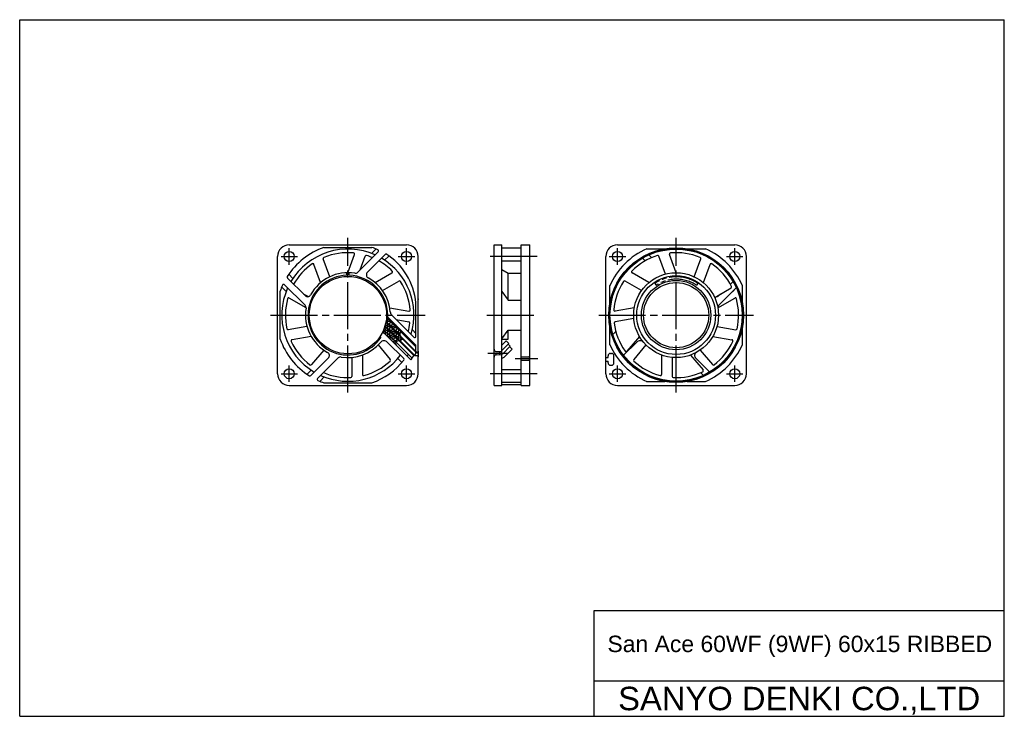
# Model space of a CAD drawing. Header units: millimetres. Extents: x 0 to 420, y 0 to 297.
import ezdxf
from ezdxf.enums import TextEntityAlignment as Align

# ---------------------------------------------------------------- set-up
doc = ezdxf.new("R2010")
doc.units = ezdxf.units.MM
for name, pattern in [('CENTER', [27, 20, -2, 3, -2]), ('HS', [0]), ('MS', [0])]:
    doc.linetypes.add(name, pattern=pattern)
doc.styles.get("Standard").update_dxf_attribs({"font": 'arial.ttf'})

msp = doc.modelspace()

# ---------------------------------------------------------------- hatches: boundary and pattern name
at = {"linetype": 'Continuous'}
h = msp.add_hatch(dxfattribs=at)
h.set_pattern_fill('HONEY', scale=5, style=0)
h.set_pattern_definition([(0, (364.3014, -71.4131), (0.9375, 0.5412659), [0.625, -1.25]), (120, (364.3014, -71.4131), (-0.9375, 0.5412659), [0.625, -1.25]), (60, (364.3014, -71.4131), (2e-09, 1.08253175), [-1.25, 0.625])])
edge = h.paths.add_edge_path()
edge.add_line((156.67, 169.87), (156.3, 168.44))
edge.add_arc((140, 171), 16.5, 350.4667, 351.0685, ccw=False)
edge.add_line((156.27, 168.27), (162.16, 162.39))
edge.add_spline(control_points=[(162.16, 162.39), (162.13, 162.46), (161.98, 162.99), (162.34, 163.43), (162.73, 163.8)], knot_values=[0.437366, 0.437366, 0.437366, 0.437366, 0.668521, 2.076201, 2.076201, 2.076201, 2.076201], degree=3, periodic=0)
edge.add_line((162.73, 163.8), (156.67, 169.87))
edge = h.paths.add_edge_path()
edge.add_arc((157.14, 170.54), 0.3, 178.4759, 225, ccw=False)
edge.add_line((156.84, 170.55), (156.67, 169.87))
edge.add_line((156.67, 169.87), (162.73, 163.8))
edge.add_spline(control_points=[(162.73, 163.8), (162.85, 163.92), (162.99, 164.03), (163.12, 164.15)], knot_values=[0, 0, 0, 0, 0.437366, 0.437366, 0.437366, 0.437366], degree=3, periodic=0)
edge.add_line((163.12, 164.15), (156.93, 170.33))
edge = h.paths.add_edge_path()
edge.add_arc((140, 171), 16.5, 349.6629, 350.4667, ccw=False)
edge.add_line((156.23, 168.04), (162.59, 161.68))
edge.add_spline(control_points=[(162.59, 161.68), (162.42, 161.91), (162.25, 162.16), (162.16, 162.39)], knot_values=[2.076201, 2.076201, 2.076201, 2.076201, 2.795888, 2.795888, 2.795888, 2.795888], degree=3, periodic=0)
edge.add_line((162.16, 162.39), (156.27, 168.27))
edge = h.paths.add_edge_path()
edge.add_arc((140, 171), 16.5, 343.8813, 349.6629, ccw=False)
edge.add_line((155.85, 166.42), (162.1, 160.18))
edge.add_spline(control_points=[(162.1, 160.18), (162.62, 160.3), (163.51, 160.52), (162.89, 161.28), (162.59, 161.68)], knot_values=[2.795888, 2.795888, 2.795888, 2.795888, 4.093947, 5.347619, 5.347619, 5.347619, 5.347619], degree=3, periodic=0)
edge.add_line((162.59, 161.68), (156.23, 168.04))
edge = h.paths.add_edge_path()
edge.add_arc((140, 171), 16.5, 340.0578, 343.1498, ccw=False)
edge.add_line((155.51, 165.37), (155.34, 164.69))
edge.add_line((155.34, 164.69), (160.46, 159.57))
edge.add_spline(control_points=[(160.46, 159.57), (160.7, 159.88), (161.3, 160.02), (161.87, 160.14)], knot_values=[5.532793, 5.532793, 5.532793, 5.532793, 6.911047, 6.911047, 6.911047, 6.911047], degree=3, periodic=0)
edge.add_line((161.87, 160.14), (155.79, 166.22))
edge = h.paths.add_edge_path()
edge.add_line((155.34, 164.69), (154.97, 163.26))
edge.add_arc((155.23, 163.12), 0.3, 45, 152.6505, ccw=False)
edge.add_line((155.45, 163.33), (160.56, 158.22))
edge.add_spline(control_points=[(160.56, 158.22), (160.4, 158.7), (160.22, 159.22), (160.44, 159.55), (160.46, 159.57)], knot_values=[6.911047, 6.911047, 6.911047, 6.911047, 8.197542, 8.300677, 8.300677, 8.300677, 8.300677], degree=3, periodic=0)
edge.add_line((160.46, 159.57), (155.34, 164.69))

# ---------------------------------------------------------------- linework, layer by layer
at = {"color": 7, "linetype": 'HS'}
for p, q in [((0, 297), (420, 297)), ((0, 0), (0, 297)), ((420, 0), (420, 297)), ((245, 45), (420, 45)), ((245, 0), (245, 45)), ((245, 15), (420, 15)), ((0, 0), (420, 0))]:
    msp.add_line(p, q, dxfattribs=at)
at = {"color": 7, "linetype": 'CENTER'}
for p, q in [((140, 138), (140, 204)), ((280, 138), (280, 204)), ((115, 192.5), (115, 199.5)), ((165, 192.5), (165, 199.5)), ((255, 192.5), (255, 199.5)), ((305, 192.5), (305, 199.5)), ((111.5, 196), (118.5, 196)), ((161.5, 196), (168.5, 196)), ((220.67, 196), (199.33, 196)), ((251.5, 196), (258.5, 196)), ((301.5, 196), (308.5, 196)), ((107, 171), (173, 171)), ((199.33, 171), (220.67, 171)), ((247, 171), (313, 171)), ((199.67, 154.8), (208.33, 154.8)), ((211.41, 152.5), (221.06, 152.5)), ((115, 142.5), (115, 149.5)), ((165, 142.5), (165, 149.5)), ((255, 142.5), (255, 149.5)), ((305, 142.5), (305, 149.5)), ((111.5, 146), (118.5, 146)), ((161.5, 146), (168.5, 146)), ((220.67, 146), (199.33, 146)), ((251.5, 146), (258.5, 146)), ((301.5, 146), (308.5, 146))]:
    msp.add_line(p, q, dxfattribs=at)
at = {"color": 7}
for p, q in [((115, 201), (165, 201)), ((129.79, 199.9), (150.21, 199.9)), ((152.96, 198.03), (144.21, 189.28)), ((151.89, 199.15), (150.08, 197.34)), ((202.33, 171), (202.33, 201)), ((202.33, 201), (205.73, 201)), ((205.73, 171), (205.73, 201)), ((205.73, 199.65), (213.97, 199.65)), ((213.97, 171), (213.97, 201)), ((213.97, 201), (217.67, 201)), ((217.67, 171), (217.67, 201)), ((255, 201), (305, 201)), ((267.47, 199.3), (275.23, 199.3)), ((284.77, 199.3), (292.53, 199.3)), ((110, 146), (110, 196)), ((156.15, 197.12), (148.31, 189.28)), ((157.43, 196.21), (155.67, 194.45)), ((170, 155.62), (170, 196)), ((205.73, 194.13), (213.97, 194.13)), ((250, 146), (250, 196)), ((265.68, 195.29), (266.81, 194.16)), ((268.38, 196.69), (269.55, 195.52)), ((310, 146), (310, 196)), ((205.73, 190.48), (208.33, 188.9)), ((114.2, 186.83), (121.72, 179.31)), ((114.79, 188.43), (116.55, 186.67)), ((139.5, 187.99), (139.5, 188.75)), ((139.5, 188.75), (140.5, 188.75)), ((140.5, 187.99), (140.5, 188.75)), ((208.33, 177.4), (208.33, 188.9)), ((208.33, 188.9), (213.97, 188.9)), ((304.29, 185.32), (303.16, 184.19)), ((304.29, 185.32), (303.16, 184.19)), ((111.1, 160.73), (111.1, 181.21)), ((111.85, 182.88), (113.66, 181.08)), ((112.97, 183.96), (121.72, 175.21)), ((205.73, 181.11), (208.33, 177.4)), ((251.7, 175.77), (251.7, 183.6)), ((305.69, 182.62), (298.28, 175.21)), ((305.69, 182.62), (304.02, 180.95)), ((308.3, 175.77), (308.3, 183.6)), ((170, 176.58), (170, 177.75)), ((208.33, 177.4), (213.97, 177.4)), ((298.97, 180), (298.28, 179.31)), ((169, 161.95), (169, 176.21)), ((156.84, 170.55), (154.97, 163.26)), ((156.23, 168.04), (169.33, 154.94)), ((156.27, 168.27), (169.01, 155.55)), ((156.47, 170.06), (169, 157.53)), ((156.93, 170.33), (169, 158.26)), ((158.63, 171.11), (168.15, 161.59)), ((202.33, 141), (202.33, 171)), ((205.73, 141), (205.73, 171)), ((213.97, 141), (213.97, 171)), ((217.67, 141), (217.67, 171)), ((155.27, 164.76), (167.41, 152.62)), ((155.79, 166.22), (168.31, 153.7)), ((155.85, 166.42), (168.54, 153.76)), ((167.49, 164.72), (169, 163.21)), ((205.73, 160.89), (208.33, 164.6)), ((208.33, 164.6), (213.67, 164.6)), ((208.33, 160.75), (208.33, 164.6)), ((251.7, 158.4), (251.7, 166.23)), ((254.28, 164.02), (253.03, 162.77)), ((308.3, 158.4), (308.3, 166.23)), ((155.45, 163.33), (166.9, 151.88)), ((205.73, 160.75), (208.33, 160.75)), ((205.73, 158.15), (207.55, 159.97)), ((156.81, 159.49), (163.85, 152.46)), ((169.01, 155.55), (168.54, 153.76)), ((169, 155.62), (169, 158.26)), ((203.33, 155.47), (205.73, 155.43)), ((204.83, 154.15), (204.83, 155.45)), ((205.75, 156.05), (208.61, 158.91)), ((205.9, 154.41), (209.22, 157.73)), ((206.96, 153.35), (210.07, 156.45)), ((263.19, 159.49), (257.61, 153.91)), ((131.69, 152.72), (124.18, 145.2)), ((135.79, 152.72), (127.04, 143.97)), ((161.3, 152.52), (163.04, 150.79)), ((168.7, 153.77), (169.5, 153.77)), ((169.33, 154.94), (170, 154.94)), ((169.5, 155.12), (170, 155.13)), ((169.97, 153.52), (170, 153.52)), ((170, 153.34), (170, 153.34)), ((170, 146), (170, 153.27)), ((203.33, 154.12), (205.73, 154.16)), ((213.97, 153.18), (217.18, 153.22)), ((213.97, 151.82), (217.18, 151.77)), ((250.2, 152.87), (251, 152.87)), ((250.2, 151.42), (251, 151.42)), ((251, 152.87), (251, 153.65)), ((251, 150.65), (251, 151.42)), ((252, 154.65), (252.5, 154.65)), ((253.5, 150.65), (253.5, 153.65)), ((288.31, 152.72), (294.32, 146.71)), ((124.33, 147.55), (122.57, 145.79)), ((205.73, 147.87), (213.97, 147.87)), ((252, 149.65), (252.5, 149.65)), ((129.92, 144.66), (128.12, 142.85)), ((290.45, 146.48), (291.62, 145.31)), ((115, 141), (165, 141)), ((129.79, 142.1), (150.27, 142.1)), ((202.33, 141), (205.73, 141)), ((205.73, 142.35), (213.97, 142.35)), ((205.73, 141.35), (213.97, 141.35)), ((213.97, 141), (217.67, 141)), ((255, 141), (305, 141)), ((267.4, 142.7), (275.23, 142.7)), ((284.77, 142.7), (292.6, 142.7))]:
    msp.add_line(p, q, dxfattribs=at)
at = {"color": 7, "ltscale": 0.606107}
for p, q in [((132.25, 187.36), (129.48, 194.97)), ((140, 189.1), (142.83, 196.87)), ((145.22, 190.29), (147.35, 196.13)), ((275.43, 188.51), (272.65, 196.13)), ((280, 189.1), (277.17, 196.87)), ((287.75, 187.36), (290.52, 194.97)), ((128.37, 184.87), (125.54, 192.64)), ((151.63, 184.87), (158.8, 189)), ((268.37, 184.87), (261.2, 189)), ((291.63, 184.87), (294.46, 192.64)), ((154.76, 181.48), (161.78, 185.53)), ((265.24, 181.47), (258.22, 185.53)), ((296.45, 178.55), (303.47, 182.6)), ((122.17, 174.14), (115.01, 178.28)), ((123, 178.88), (121.03, 180)), ((297.83, 174.14), (304.99, 178.28)), ((157.82, 174.14), (165.97, 172.71)), ((262.17, 174.14), (254.03, 172.71)), ((160.66, 169.07), (166.02, 168.13)), ((261.96, 169.54), (253.98, 168.13)), ((122.55, 166.21), (114.57, 164.8)), ((297.45, 166.21), (305.43, 164.8)), ((124.33, 161.95), (116.18, 160.51)), ((264.32, 161.95), (259.01, 155.61)), ((295.68, 161.95), (303.82, 160.51)), ((129.71, 156.11), (124.5, 149.9)), ((152.88, 158.28), (158.09, 152.08)), ((267.12, 158.28), (261.91, 152.08)), ((290.29, 156.11), (295.5, 149.9)), ((141.69, 152.98), (141.69, 144.88)), ((146.19, 153.99), (146.19, 145.72)), ((273.81, 153.99), (273.81, 145.72)), ((278.31, 152.98), (278.31, 144.88)), ((286.19, 153.99), (291.51, 147.66))]:
    msp.add_line(p, q, dxfattribs=at)
at = {"color": 7, "linetype": 'CENTER', "ltscale": 0.638713}
for p, q in [((270.93, 184.54), (271.48, 183.71)), ((289.3, 184.54), (288.74, 183.71))]:
    msp.add_line(p, q, dxfattribs=at)
msp.add_line((170, 155.62), (170, 153.27))
at = {"color": 7, "linetype": 'MS'}
for points in [[(207.55, 159.97), (208.61, 158.91)], [(208.32, 158.62), (209.22, 157.73)], [(209.01, 157.52), (210.07, 156.45)]]:
    msp.add_lwpolyline(points, dxfattribs=at)
at = {"color": 7}
for centre, radius in [((115, 196), 2.15), ((165, 196), 2.15), ((255, 196), 2.15), ((305, 196), 2.15), ((280, 171), 18.1), ((280, 171), 13.9), ((115, 146), 2.15), ((165, 146), 2.15), ((255, 146), 2.15), ((305, 146), 2.15)]:
    msp.add_circle(centre, radius, dxfattribs=at)
at = {"color": 7, "ltscale": 0.929977}
for radius in [28.7, 28.57]:
    msp.add_circle((280, 171), radius, dxfattribs=at)
at = {"color": 7, "linetype": 'Continuous'}
for centre, radius in [((280, 171), 28.2), ((140, 171), 16.5)]:
    msp.add_circle(centre, radius, dxfattribs=at)
at = {"color": 7, "ltscale": 0.638713}
for radius in [16.8, 14.8]:
    msp.add_circle((280, 171), radius, dxfattribs=at)
at = {"color": 7}
for centre, radius, start, end in [((115, 196), 5, 90, 180), ((140, 171), 30.65, 109.4543, 147.5473), ((140, 171), 28.2, 65.6608, 149.4774), ((140, 171), 30.65, 65.2794, 70.5457), ((152.61, 198.39), 0.5, 315, 65.2794), ((165, 196), 5, 0, 90), ((255, 196), 5, 90, 180), ((305, 196), 5, 0, 90), ((140, 171), 28.2, 343.3872, 59.4774), ((141.65, 173.81), 27.45, 5.0028, 58.1115), ((140, 171), 18.1, 80.7452, 151.449), ((143.15, 190.34), 1.5, 260.7452, 315), ((149.37, 188.22), 1.5, 135, 241.449), ((114.56, 187.18), 0.5, 147.5473, 225), ((140, 171), 17, 91.6854, 326.6572), ((140, 171), 17, 0, 88.3146), ((140, 171), 18.1, 4.3505, 61.449), ((140, 171), 30.65, 155.2794, 160.5457), ((140, 171), 28.2, 155.6608, 239.4776), ((112.61, 183.61), 0.5, 45, 155.2794), ((122.78, 180.37), 1.5, 225, 331.449), ((297.22, 180.37), 1.5, 262.8074, 315), ((120.66, 174.15), 1.5, 350.7452, 45), ((140, 171), 18.1, 170.7452, 241.4492), ((160.04, 172.52), 2, 184.3505, 225), ((299.34, 174.15), 1.5, 135, 180), ((157.14, 170.54), 0.3, 178.4759, 225), ((140, 171), 30.65, 199.4543, 237.5475), ((155.4, 158.08), 2, 45, 139.9949), ((155.23, 163.12), 0.3, 45, 152.6505), ((168.5, 161.95), 0.5, 225, 0), ((264.6, 158.08), 2, 40.0051, 135), ((140, 171), 18.1, 260.7455, 319.9949), ((140, 171), 30.75, 329.6639, 330.0524), ((140, 171), 30.75, 332.7691, 333.1622), ((140, 171), 30.75, 335.9292, 336.9616), ((169.5, 155.62), 0.5, 180, 270), ((169.5, 155.62), 0.5, 270, 0), ((203.33, 156.47), 1, 180, 270), ((140, 171), 28.2, 245.661, 322.6418), ((130.63, 153.78), 1.5, 315, 61.4492), ((136.85, 151.66), 1.5, 80.7455, 135), ((140, 171), 30.65, 289.4543, 321.1883), ((163.49, 152.1), 0.5, 321.1883, 45), ((140, 171), 30.75, 325.3367, 326.9829), ((140, 171), 33, 324.5941, 327.5859), ((168.7, 152.77), 1, 89.9975, 147.5847), ((169.5, 153.27), 0.5, 0, 90), ((203.33, 153.12), 1, 90, 180), ((205.54, 154.76), 2, 275.9434, 314.9998), ((217.17, 153.72), 0.5, 270.8171, 359.9958), ((217.17, 151.27), 0.5, 359.9973, 89.1827), ((250.2, 153.07), 0.2, 180, 270), ((250.2, 151.22), 0.2, 90, 180), ((252, 153.65), 1, 90, 180), ((252.5, 153.65), 1, 0, 90), ((289.37, 153.78), 1.5, 118.5508, 225), ((252, 150.65), 1, 180, 270), ((252.5, 150.65), 1, 270, 0), ((115, 146), 5, 180, 270), ((123.82, 145.56), 0.5, 237.5475, 315), ((127.39, 143.61), 0.5, 135, 245.2796), ((140, 171), 30.65, 245.2796, 250.5457), ((165, 146), 5, 270, 0), ((255, 146), 5, 180, 270), ((305, 146), 5, 270, 0)]:
    msp.add_arc(centre, radius, start, end, dxfattribs=at)
at = {"color": 7, "ltscale": 0.606107}
for centre, radius, start, end in [((140, 171), 26.65, 84.8241, 112.6095), ((142.36, 197.04), 0.5, 340, 84.8241), ((277.64, 197.04), 0.5, 95.1759, 200), ((280, 171), 26.65, 67.3905, 95.1759), ((129.95, 195.14), 0.5, 112.6095, 200), ((147.82, 195.96), 0.5, 72.6095, 160), ((140, 171), 26.65, 66.9217, 72.6095), ((140, 171), 26.65, 44.8241, 60.3385), ((280, 171), 26.65, 107.3905, 135.1759), ((272.18, 195.95), 0.5, 20, 107.3905), ((290.05, 195.14), 0.5, 340, 67.3905), ((140, 171), 26.65, 124.8241, 150.3397), ((125.07, 192.47), 0.5, 20, 124.8241), ((158.55, 189.43), 0.5, 300, 44.8241), ((261.45, 189.43), 0.5, 135.1759, 240), ((294.93, 192.47), 0.5, 55.1759, 160), ((280, 171), 26.65, 27.3905, 55.1759), ((162.03, 185.09), 0.5, 32.6095, 120), ((140, 171), 26.65, 4.8241, 32.6095), ((280, 171), 26.65, 147.3905, 175.1759), ((257.97, 185.09), 0.5, 60, 147.3905), ((303.22, 183.03), 0.5, 300, 27.3905), ((140, 171), 26.65, 164.8241, 192.6095), ((114.76, 177.85), 0.5, 60, 164.8241), ((305.24, 177.85), 0.5, 15.1759, 120), ((280, 171), 26.65, 347.3905, 15.1759), ((166.06, 173.2), 0.5, 260, 4.8241), ((253.94, 173.2), 0.5, 175.1759, 280), ((165.93, 167.64), 0.5, 352.6095, 80), ((254.07, 167.64), 0.5, 100, 187.3905), ((114.48, 165.29), 0.5, 192.6095, 280), ((140, 171), 26.65, 344.813, 352.6095), ((280, 171), 26.65, 187.3905, 215.1759), ((305.52, 165.29), 0.5, 260, 347.3905), ((116.27, 160.02), 0.5, 100, 204.8241), ((140, 171), 26.65, 204.8241, 232.6095), ((280, 171), 26.65, 307.3905, 335.1759), ((303.73, 160.02), 0.5, 335.1759, 80), ((258.63, 155.94), 0.5, 215.1759, 320), ((140, 171), 26.65, 284.8241, 312.6095), ((157.7, 151.75), 0.5, 312.6095, 40), ((262.3, 151.75), 0.5, 140, 227.3905), ((280, 171), 26.65, 227.3905, 255.1759), ((124.12, 150.22), 0.5, 232.6095, 320), ((291.12, 147.33), 0.5, 295.1759, 40), ((295.88, 150.22), 0.5, 220, 307.3905), ((140, 171), 26.65, 246.9232, 272.6095), ((141.19, 144.88), 0.5, 272.6095, 0), ((146.69, 145.72), 0.5, 180, 284.8241), ((273.31, 145.72), 0.5, 255.1759, 0), ((278.81, 144.88), 0.5, 180, 267.3905), ((280, 171), 26.65, 267.3905, 295.1759)]:
    msp.add_arc(centre, radius, start, end, dxfattribs=at)
at = {"color": 7, "linetype": 'Continuous'}
for start, end in [(113.8818, 156.118), (23.882, 66.1182), (203.882, 246.1182), (293.8818, 336.118)]:
    msp.add_arc((280, 171), 30.95, start, end, dxfattribs=at)
at = {"color": 7, "linetype": 'CENTER', "ltscale": 0.638713}
for radius in [16.5, 15.5]:
    msp.add_arc((280.11, 170.83), radius, 56.1752, 123.8248, dxfattribs=at)
at = {"color": 7}
msp.add_open_spline([(163.12, 164.15), (162.56, 163.67), (161.34, 162.61), (164.62, 159.98), (159.86, 160.29), (160.4, 158.7), (160.56, 158.22)], degree=3, knots=[0, 0, 0, 0, 1.845046, 4.04956, 7.014183, 8.300677, 8.300677, 8.300677, 8.300677], dxfattribs=at)
msp.add_point((170, 177.75), dxfattribs=at)

# ---------------------------------------------------------------- texts
msp.add_text(' San Ace 60WF (9WF) 60x15 RIBBED', height=7, dxfattribs=at).set_placement((248, 27.29))
at = {"color": 7, "linetype": 'Continuous'}
msp.add_text('SANYO DENKI CO.,LTD', height=10, dxfattribs=at).set_placement((332.5, 7.5), align=Align.MIDDLE_CENTER)

doc.saveas('drawing.dxf')
